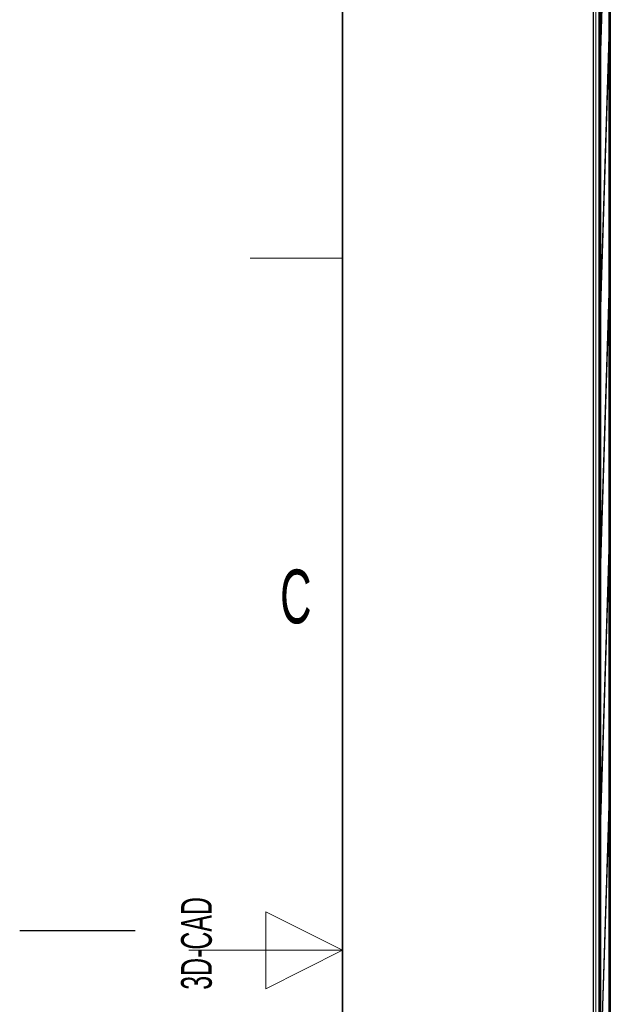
# Model space of a CAD drawing. Header units: millimetres. Extents: x 5 to 418, y 2 to 292.
# Tile 6 of 61: x 5 to 43, y 144 to 208. Entities that reach past the tile are written whole.
import ezdxf

# ---------------------------------------------------------------- set-up
doc = ezdxf.new("R2010")
doc.units = ezdxf.units.MM
doc.layers.add('SLD-0', color=7, linetype='Continuous')
doc.styles.add('SLDTEXTSTYLE1', font='TXT', dxfattribs={"width": 0.605})

msp = doc.modelspace()

# ---------------------------------------------------------------- linework, layer by layer
at = {"color": 7, "linetype": 'Continuous', "lineweight": 25}
for p, q in [((42.2887, 251.8361), (42.2887, 95.1692)), ((42.6989, 251.5019), (42.6989, 95.9888)), ((43.4125, 251.0292), (43.4125, 119.615)), ((42.7653, 245.1361), (42.7653, 99.5028)), ((42.7732, 99.5028), (42.7732, 245.1361)), ((43.3296, 245.1361), (43.3296, 120.2695)), ((43.3375, 120.2695), (43.3375, 245.1361)), ((43.3061, 222.9813), (42.7929, 206.4443)), ((42.7968, 206.0691), (43.3099, 222.606)), ((42.7929, 206.4443), (42.7968, 206.0691)), ((42.8079, 206.4282), (42.7929, 206.4443)), ((43.3061, 206.3146), (42.7929, 189.7777)), ((43.3099, 205.9393), (43.3061, 206.3146)), ((42.7968, 189.4024), (43.3099, 205.9393)), ((42.7929, 189.7777), (42.7968, 189.4024)), ((42.8079, 189.7615), (42.7929, 189.7777)), ((43.3061, 189.648), (42.7929, 173.111)), ((43.3099, 189.2727), (43.3061, 189.648)), ((42.7968, 172.7357), (43.3099, 189.2727)), ((42.7929, 173.111), (42.7968, 172.7357)), ((42.8079, 173.0948), (42.7929, 173.111)), ((43.3061, 172.9813), (42.7929, 156.4443)), ((43.3099, 172.606), (43.3061, 172.9813)), ((42.7968, 156.0691), (43.3099, 172.606)), ((42.7929, 156.4443), (42.7968, 156.0691)), ((42.8079, 156.4282), (42.7929, 156.4443)), ((43.3061, 156.3146), (42.7929, 139.7777)), ((43.3099, 155.9393), (43.3061, 156.3146)), ((42.7968, 139.4024), (43.3099, 155.9393))]:
    msp.add_line(p, q, dxfattribs=at)
at = {"color": 7, "linetype": 'Continuous', "lineweight": 18}
for p, q in [((42.3091, 95.1896), (42.3091, 251.8361)), ((42.4757, 251.8361), (42.4757, 95.1896)), ((43.4042, 119.9071), (43.4042, 246.6683)), ((42.6694, 119.9144), (42.6694, 245.0912))]:
    msp.add_line(p, q, dxfattribs=at)
at = {"layer": 'SLD-0', "lineweight": 35}
msp.add_line((26, 282.5), (26, 12), dxfattribs=at)
at = {"layer": 'SLD-0', "lineweight": 18}
msp.add_line((20, 192.25), (26, 192.25), dxfattribs=at)
at = {"layer": 'SLD-0', "color": 7, "linetype": 'Continuous', "lineweight": 18}
for p, q in [((26, 147.25), (21, 149.75)), ((21, 149.75), (21, 144.75)), ((16, 147.25), (26, 147.25)), ((21, 144.75), (26, 147.25))]:
    msp.add_line(p, q, dxfattribs=at)
at = {"layer": 'SLD-0'}
msp.add_line((12.5, 148.5), (5, 148.5), dxfattribs=at)

# ---------------------------------------------------------------- texts
at = {"layer": 'SLD-0', "insert": (22.9597, 172.0011), "char_height": 3.5, "attachment_point": 2, "style": 'SLDTEXTSTYLE1'}
msp.add_mtext('C', dxfattribs=at)
at = {"layer": 'SLD-0', "insert": (15.4939, 144.6806), "char_height": 2, "attachment_point": 1, "rotation": 90, "style": 'SLDTEXTSTYLE1'}
msp.add_mtext('3D-CAD', dxfattribs=at)

doc.saveas('drawing.dxf')
